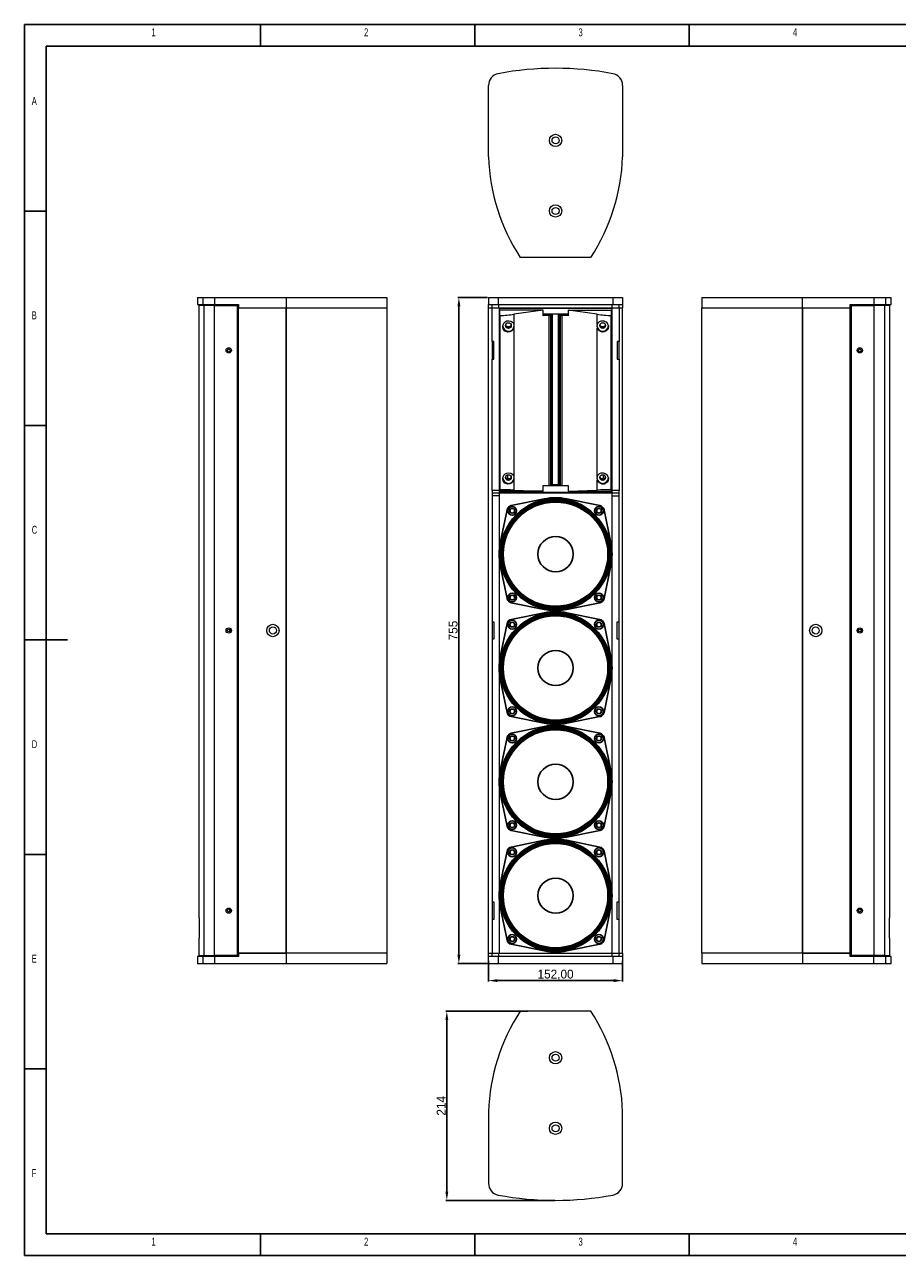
# Model space of a CAD drawing. Header units: millimetres. Extents: x -590 to 1403, y 269 to 1664.
# Tile 1 of 2: x -590 to 399, y 269 to 1664. Entities that reach past the tile are written whole.
import ezdxf

# ---------------------------------------------------------------- set-up
doc = ezdxf.new("R2010")
doc.units = ezdxf.units.MM
doc.header["$PDSIZE"] = -1
doc.styles.add('SLDTEXTSTYLE0', font='TXT', dxfattribs={"width": 0.6875})
doc.dimstyles.new('ISO-25', dxfattribs={"dimtxt": 2.5, "dimasz": 2.5, "dimexe": 1.25, "dimexo": 0.625, "dimtad": 1, "dimtxsty": 'Standard', "dimcen": 2.5, "dimadec": 0, "dimazin": 0, "dimtfac": 1, "dimtmove": 0, "dimatfit": 3, "dimfxl": 0, "dimarcsym": 0})

# ---------------------------------------------------------------- blocks, each defined once
blk = doc.blocks.new('*D114')
at = {"color": 0, "lineweight": -2}
for p, q in [((-19.4, 546.1), (-112.3, 546.1)), ((-111.3, 536.1), (-111.3, 341.8)), ((10.9, 331.8), (-112.3, 331.8))]:
    blk.add_line(p, q, dxfattribs=at)
at = {"color": 0}
for points in [[(-113, 536.1), (-109.7, 536.1), (-111.3, 546.1)], [(-113, 341.8), (-109.7, 341.8), (-111.3, 331.8)]]:
    blk.add_solid(points, dxfattribs=at)
at = {"layer": 'Defpoints', "color": 0}
for p in [(-18.4, 546.1), (-111.3, 331.8), (11.9, 331.8)]:
    blk.add_point(p, dxfattribs=at)
at = {"color": 0, "insert": (-117.8, 439), "char_height": 10, "attachment_point": 5, "rotation": 90}
blk.add_mtext('214', dxfattribs=at)
blk = doc.blocks.new('*D116')
at = {"color": 0, "lineweight": -2}
for p, q in [((-65.1, 1355.1), (-98.7, 1355.1)), ((-97.7, 1345.1), (-97.7, 610.1)), ((-65.1, 600.1), (-98.7, 600.1))]:
    blk.add_line(p, q, dxfattribs=at)
at = {"color": 0}
for points in [[(-99.3, 1345.1), (-96, 1345.1), (-97.7, 1355.1)], [(-99.3, 610.1), (-96, 610.1), (-97.7, 600.1)]]:
    blk.add_solid(points, dxfattribs=at)
at = {"layer": 'Defpoints', "color": 0}
for p in [(-64.1, 1355.1), (-97.7, 600.1), (-64.1, 600.1)]:
    blk.add_point(p, dxfattribs=at)
at = {"color": 0, "insert": (-104.2, 977.6), "char_height": 10, "attachment_point": 5, "rotation": 90}
blk.add_mtext('755', dxfattribs=at)
blk = doc.blocks.new('*D117')
at = {"color": 0, "lineweight": -2}
for p, q in [((-64.1, 603.1), (-64.1, 579.8)), ((87.9, 603.1), (87.9, 579.8)), ((-54.1, 580.8), (77.9, 580.8))]:
    blk.add_line(p, q, dxfattribs=at)
at = {"color": 0}
for points in [[(-54.1, 582.5), (-54.1, 579.2), (-64.1, 580.8)], [(77.9, 582.5), (77.9, 579.2), (87.9, 580.8)]]:
    blk.add_solid(points, dxfattribs=at)
at = {"layer": 'Defpoints', "color": 0}
for p in [(-64.1, 604.1), (87.9, 604.1), (87.9, 580.8)]:
    blk.add_point(p, dxfattribs=at)
at = {"color": 0, "insert": (11.9, 587.3), "char_height": 10, "attachment_point": 5}
blk.add_mtext('152,00', dxfattribs=at)
blk = doc.blocks.new('1111')
at = {"color": 7, "linetype": 'Continuous'}
for p, q in [((2115.4, 777.9), (2115.4, -657.1)), ((4165.4, 777.9), (2115.4, 777.9)), ((2390.4, 752.9), (2390.4, 777.9)), ((2640.4, 777.9), (2640.4, 752.9)), ((2890.4, 752.9), (2890.4, 777.9)), ((2140.4, 752.9), (2140.4, -632.1)), ((4140.4, 752.9), (2140.4, 752.9)), ((2140.4, 560.4), (2115.4, 560.4)), ((2115.4, 310.4), (2140.4, 310.4)), ((2115.4, 60.4), (2165.4, 60.4)), ((2115.4, -189.6), (2140.4, -189.6)), ((2140.4, -439.6), (2115.4, -439.6)), ((2140.4, -632.1), (3229.4, -632.1)), ((2390.4, -657.1), (2390.4, -632.1)), ((2640.4, -632.1), (2640.4, -657.1)), ((2890.4, -657.1), (2890.4, -632.1)), ((2115.4, -657.1), (4165.4, -657.1))]:
    blk.add_line(p, q, dxfattribs=at)
at = {"color": 7, "char_height": 9.26, "attachment_point": 1, "style": 'SLDTEXTSTYLE0'}
for s, insert in [('1', (2263.3, 773.5)), ('2', (2511.2, 773.5)), ('3', (2761.2, 773.5)), ('4', (3011.2, 773.5)), ('A', (2123.7, 693.5)), ('B', (2123.7, 443.5)), ('C', (2123.7, 193.5)), ('D', (2123.7, -56.5)), ('E', (2123.7, -306.5)), ('F', (2123.7, -556.5)), ('1', (2263.3, -636.5)), ('2', (2511.2, -636.5)), ('3', (2761.2, -636.5)), ('4', (3011.2, -636.5))]:
    blk.add_mtext(s, dxfattribs=dict(at, insert=insert))

msp = doc.modelspace()

# ---------------------------------------------------------------- linework, layer by layer
at = {"color": 7, "linetype": 'Continuous', "lineweight": 15}
for p, q in [((-64.11, 1514.397), (-64.11, 1595.397)), ((87.89, 1595.397), (87.89, 1514.397)), ((51.89, 1400.397), (-28.11, 1400.397)), ((-393.82, 1355.128), (-393.82, 1347.128)), ((-393.82, 1355.128), (-387.73, 1355.128)), ((-387.73, 1355.128), (-374.465, 1355.128)), ((-387.73, 1355.128), (-387.73, 1347.128)), ((-374.465, 1355.128), (-293.465, 1355.128)), ((-374.465, 1355.128), (-374.465, 1347.128)), ((-293.465, 1355.128), (-293.465, 1343.128)), ((-293.465, 1355.128), (-179.465, 1355.128)), ((-179.465, 1355.128), (-179.465, 1343.128)), ((177.731, 1355.128), (291.731, 1355.128)), ((177.731, 1355.128), (177.731, 1343.128)), ((291.731, 1343.128), (291.731, 1355.128)), ((291.731, 1355.128), (372.731, 1355.128)), ((372.731, 1355.128), (372.731, 1347.128)), ((372.731, 1355.128), (385.996, 1355.128)), ((385.996, 1355.128), (392.086, 1355.128)), ((385.996, 1355.128), (385.996, 1347.128)), ((392.086, 1347.128), (392.086, 1355.128)), ((-393.82, 1347.128), (-387.73, 1347.128)), ((-392.32, 1346.128), (-392.32, 651.878)), ((-386.256, 1346.128), (-392.32, 1346.128)), ((-389.82, 1347.128), (-389.82, 1346.128)), ((-387.73, 1347.128), (-374.465, 1347.128)), ((-386.256, 609.128), (-386.256, 1346.128)), ((-374.465, 1346.128), (-386.256, 1346.128)), ((-383.799, 1346.128), (-383.799, 1347.128)), ((-374.465, 1347.128), (-347.465, 1347.128)), ((-374.465, 1346.128), (-374.465, 1347.128)), ((-374.465, 609.128), (-374.465, 1346.128)), ((-374.465, 1346.128), (-348.465, 1346.128)), ((-348.465, 609.128), (-348.465, 1346.128)), ((-348.465, 1343.128), (-347.465, 1343.128)), ((-348.465, 1343.128), (-347.465, 1343.128)), ((-347.465, 1347.128), (-347.465, 1343.128)), ((-347.465, 612.128), (-347.465, 1343.128)), ((-347.465, 1343.128), (-293.465, 1343.128)), ((-347.465, 1343.128), (-293.465, 1343.128)), ((-293.465, 1343.128), (-293.465, 612.128)), ((-293.465, 1343.128), (-179.465, 1343.128)), ((-293.465, 612.128), (-293.465, 1343.128)), ((-293.465, 1343.128), (-179.465, 1343.128)), ((-179.465, 1343.128), (-179.465, 612.128)), ((-179.465, 1343.128), (-179.465, 612.128)), ((177.731, 612.128), (177.731, 1343.128)), ((177.731, 612.128), (177.731, 1343.128)), ((177.731, 1343.128), (291.731, 1343.128)), ((177.731, 1343.128), (291.731, 1343.128)), ((291.731, 612.128), (291.731, 1343.128)), ((291.731, 1343.128), (345.731, 1343.128)), ((291.731, 1343.128), (291.731, 612.128)), ((291.731, 1343.128), (345.731, 1343.128)), ((345.731, 1347.128), (372.731, 1347.128)), ((345.731, 1343.128), (345.731, 1347.128)), ((345.731, 612.128), (345.731, 1343.128)), ((345.731, 1343.128), (346.731, 1343.128)), ((345.731, 1343.128), (346.731, 1343.128)), ((346.731, 1346.128), (372.731, 1346.128)), ((346.731, 1346.128), (346.731, 609.128)), ((372.731, 1347.128), (385.996, 1347.128)), ((372.731, 1346.128), (372.731, 1347.128)), ((372.731, 1346.128), (372.731, 609.128)), ((384.522, 1346.128), (372.731, 1346.128)), ((382.066, 1346.128), (382.066, 1347.128)), ((384.522, 1346.128), (384.522, 609.128)), ((390.586, 1346.128), (384.522, 1346.128)), ((385.996, 1347.128), (392.086, 1347.128)), ((388.086, 1346.128), (388.086, 1347.128)), ((390.586, 651.878), (390.586, 1346.128)), ((-357.465, 978.877), (-357.465, 976.379)), ((355.731, 976.379), (355.731, 978.877)), ((-357.465, 661.377), (-357.465, 658.879)), ((355.731, 658.879), (355.731, 661.377)), ((-392.32, 651.878), (-392.128, 651.878)), ((-392.128, 651.878), (-392.128, 628.878)), ((390.395, 651.878), (390.586, 651.878)), ((390.395, 628.878), (390.395, 651.878)), ((-392.32, 628.878), (-392.32, 609.128)), ((-392.128, 628.878), (-392.32, 628.878)), ((390.586, 628.878), (390.395, 628.878)), ((390.586, 609.128), (390.586, 628.878)), ((-393.82, 608.128), (-393.82, 600.128)), ((-387.73, 608.128), (-393.82, 608.128)), ((-393.82, 600.128), (-387.73, 600.128)), ((-392.32, 609.128), (-386.256, 609.128)), ((-389.82, 609.128), (-389.82, 608.128)), ((-374.465, 608.128), (-387.73, 608.128)), ((-387.73, 608.128), (-387.73, 600.128)), ((-387.73, 600.128), (-374.465, 600.128)), ((-386.256, 609.128), (-374.465, 609.128)), ((-383.799, 608.128), (-383.799, 609.128)), ((-348.465, 609.128), (-374.465, 609.128)), ((-374.465, 608.128), (-374.465, 609.128)), ((-347.465, 608.128), (-374.465, 608.128)), ((-374.465, 608.128), (-374.465, 600.128)), ((-374.465, 600.128), (-293.465, 600.128)), ((-348.465, 612.128), (-347.465, 612.128)), ((-348.465, 612.128), (-347.465, 612.128)), ((-347.465, 612.128), (-293.465, 612.128)), ((-293.465, 612.128), (-347.465, 612.128)), ((-347.465, 612.128), (-347.465, 608.128)), ((-179.465, 612.128), (-293.465, 612.128)), ((-179.465, 612.128), (-293.465, 612.128)), ((-293.465, 612.128), (-293.465, 600.128)), ((-293.465, 600.128), (-179.465, 600.128)), ((-179.465, 612.128), (-179.465, 600.128)), ((291.731, 612.128), (177.731, 612.128)), ((177.731, 612.128), (177.731, 600.128)), ((291.731, 612.128), (177.731, 612.128)), ((177.731, 600.128), (291.731, 600.128)), ((291.731, 612.128), (345.731, 612.128)), ((345.731, 612.128), (291.731, 612.128)), ((291.731, 612.128), (291.731, 600.128)), ((291.731, 600.128), (372.731, 600.128)), ((345.731, 612.128), (346.731, 612.128)), ((345.731, 612.128), (346.731, 612.128)), ((345.731, 608.128), (345.731, 612.128)), ((372.731, 608.128), (345.731, 608.128)), ((372.731, 609.128), (346.731, 609.128)), ((384.522, 609.128), (372.731, 609.128)), ((372.731, 608.128), (372.731, 609.128)), ((372.731, 600.128), (372.731, 608.128)), ((385.996, 608.128), (372.731, 608.128)), ((372.731, 600.128), (385.996, 600.128)), ((382.066, 608.128), (382.066, 609.128)), ((384.522, 609.128), (390.586, 609.128)), ((392.086, 608.128), (385.996, 608.128)), ((385.996, 608.128), (385.996, 600.128)), ((385.996, 600.128), (392.086, 600.128)), ((388.086, 608.128), (388.086, 609.128)), ((392.086, 600.128), (392.086, 608.128)), ((51.89, 546.14), (-28.11, 546.14)), ((-64.11, 432.14), (-64.11, 351.14)), ((87.89, 351.14), (87.89, 432.14))]:
    msp.add_line(p, q, dxfattribs=at)
at = {"linetype": 'Continuous', "lineweight": 15}
for p, q in [((-64.11, 1355.128), (-53.118, 1355.128)), ((-64.11, 1355.128), (-64.11, 1347.128)), ((-53.118, 1355.128), (76.897, 1355.128)), ((-53.118, 1355.128), (-53.118, 1347.128)), ((76.897, 1355.128), (76.897, 1347.128)), ((76.897, 1355.128), (87.89, 1355.128)), ((87.89, 1355.128), (87.89, 1347.128)), ((-64.11, 1343.128), (-64.11, 1347.128)), ((-64.11, 1347.128), (-53.118, 1347.128)), ((-64.11, 612.128), (-64.11, 1343.128)), ((-64.11, 1343.128), (-60.11, 1343.128)), ((-64.11, 1343.128), (-60.11, 1343.128)), ((-60.11, 1343.128), (-60.11, 1347.128)), ((-60.11, 1305.128), (-60.11, 1343.128)), ((-60.11, 1343.128), (-52.375, 1343.128)), ((-53.118, 1347.128), (76.897, 1347.128)), ((-52.375, 1343.128), (-52.375, 1347.128)), ((-52.375, 1343.128), (76.154, 1343.128)), ((-52.11, 1343.128), (-52.11, 1136.417)), ((75.89, 1342.605), (-52.11, 1342.605)), ((-51.51, 1308.063), (-51.51, 1340.605)), ((-2.312, 1340.605), (-51.51, 1340.605)), ((-51.51, 1340.605), (-51.509, 1334.481)), ((-2.312, 1340.605), (-35.355, 1335.951)), ((-2.312, 1334.129), (-2.312, 1340.605)), ((26.091, 1340.605), (75.29, 1340.605)), ((59.135, 1335.951), (26.091, 1340.605)), ((26.091, 1340.605), (26.091, 1334.129)), ((75.289, 1334.481), (75.29, 1340.605)), ((75.29, 1340.605), (75.29, 1308.063)), ((75.89, 1136.417), (75.89, 1343.128)), ((76.154, 1343.128), (76.154, 1347.128)), ((76.154, 1343.128), (83.89, 1343.128)), ((76.897, 1347.128), (87.89, 1347.128)), ((83.89, 1343.128), (83.89, 1347.128)), ((83.89, 1343.128), (83.89, 1305.128)), ((83.89, 1343.128), (87.89, 1343.128)), ((83.89, 1343.128), (87.89, 1343.128)), ((87.89, 1347.128), (87.89, 1343.128)), ((87.89, 612.128), (87.89, 1343.128)), ((-51.509, 1137.154), (-51.509, 1334.481)), ((-51.509, 1334.481), (-51.308, 1334.481)), ((-51.308, 1334.481), (-51.308, 1137.154)), ((-35.355, 1335.951), (-35.355, 1324.594)), ((26.091, 1336.129), (-2.312, 1336.129)), ((8.49, 1335.175), (-2.312, 1335.175)), ((4.647, 1334.478), (-2.312, 1334.129)), ((4.647, 1142.213), (4.647, 1334.478)), ((6.581, 1142.395), (6.581, 1334.661)), ((7.756, 1334.887), (7.756, 1142.622)), ((8.49, 1142.91), (8.49, 1335.175)), ((15.29, 1142.91), (15.29, 1335.175)), ((26.091, 1335.175), (15.29, 1335.175)), ((16.023, 1142.622), (16.023, 1334.887)), ((17.198, 1334.661), (17.198, 1142.395)), ((19.133, 1334.478), (19.133, 1142.213)), ((26.091, 1334.129), (19.133, 1334.478)), ((59.135, 1324.594), (59.135, 1335.951)), ((75.088, 1137.154), (75.088, 1334.481)), ((75.088, 1334.481), (75.289, 1334.481)), ((75.289, 1334.481), (75.289, 1137.154)), ((-35.355, 1320.43), (-35.355, 1152.252)), ((59.135, 1152.252), (59.135, 1320.43)), ((-60.11, 1305.128), (-60.11, 1285.128)), ((-58.11, 1305.128), (-60.11, 1305.128)), ((-58.11, 1285.128), (-58.11, 1305.128)), ((-51.51, 1308.063), (-51.51, 1307.628)), ((-51.51, 1306.081), (-51.51, 1307.628)), ((-51.51, 1306.081), (-51.51, 1305.819)), ((-51.51, 1305.819), (-51.51, 1302.941)), ((-51.51, 1302.941), (-51.51, 1171.309)), ((75.289, 1307.628), (75.29, 1308.063)), ((75.289, 1307.628), (75.289, 1306.081)), ((75.289, 1305.819), (75.289, 1306.081)), ((75.289, 1302.941), (75.289, 1305.819)), ((75.289, 1171.309), (75.289, 1302.941)), ((81.89, 1305.128), (81.89, 1285.128)), ((83.89, 1305.128), (81.89, 1305.128)), ((83.89, 1285.128), (83.89, 1305.128)), ((-60.11, 1136.417), (-60.11, 1285.128)), ((-60.11, 1285.128), (-58.11, 1285.128)), ((81.89, 1285.128), (83.89, 1285.128)), ((83.89, 1285.128), (83.89, 1136.417)), ((-51.51, 1171.309), (-51.51, 1168.779)), ((-51.51, 1167.494), (-51.51, 1169.041)), ((-51.51, 1168.779), (-51.51, 1169.041)), ((-51.51, 1135.389), (-51.51, 1167.93)), ((-51.51, 1167.93), (-51.51, 1167.93)), ((-51.51, 1167.494), (-51.51, 1167.93)), ((75.289, 1168.779), (75.289, 1171.309)), ((75.289, 1169.041), (75.289, 1167.494)), ((75.289, 1169.041), (75.289, 1168.779)), ((75.289, 1167.93), (75.29, 1167.93)), ((75.29, 1167.93), (75.289, 1167.494)), ((75.29, 1167.93), (75.29, 1135.389)), ((-42.464, 1153.962), (-42.464, 1149.744)), ((-35.355, 1148.088), (-35.355, 1136.73)), ((59.135, 1136.73), (59.135, 1148.088)), ((66.244, 1149.744), (66.244, 1153.962)), ((-60.11, 1136.417), (-60.11, 1133.417)), ((-52.11, 1136.417), (-60.11, 1136.417)), ((-60.11, 1133.417), (-60.11, 1130.417)), ((-52.11, 1133.417), (-60.11, 1133.417)), ((-60.11, 1130.417), (-60.11, 987.628)), ((-52.11, 1130.417), (-60.11, 1130.417)), ((-52.11, 1136.417), (-52.11, 1133.417)), ((-52.11, 1134.4), (75.89, 1134.4)), ((75.89, 1133.417), (-52.11, 1133.417)), ((-52.11, 1133.417), (-52.11, 1130.417)), ((-52.11, 1130.417), (-52.11, 612.128)), ((-51.509, 1137.154), (-51.51, 1135.389)), ((-2.312, 1135.389), (-51.51, 1135.389)), ((-51.308, 1137.154), (-51.509, 1137.154)), ((-35.355, 1136.73), (-2.312, 1135.389)), ((-2.312, 1141.864), (4.647, 1142.213)), ((-2.312, 1135.389), (-2.312, 1141.864)), ((-2.16, 1141.871), (25.939, 1141.871)), ((8.49, 1142.917), (15.29, 1142.917)), ((19.133, 1142.213), (26.091, 1141.864)), ((26.091, 1141.864), (26.091, 1135.389)), ((26.091, 1135.389), (59.135, 1136.73)), ((26.091, 1135.389), (75.29, 1135.389)), ((75.289, 1137.154), (75.088, 1137.154)), ((75.29, 1135.389), (75.289, 1137.154)), ((75.89, 1133.417), (75.89, 1136.417)), ((83.89, 1136.417), (75.89, 1136.417)), ((75.89, 1130.417), (75.89, 1133.417)), ((83.89, 1133.417), (75.89, 1133.417)), ((75.89, 612.128), (75.89, 1130.417)), ((75.89, 1130.417), (83.89, 1130.417)), ((83.89, 1133.417), (83.89, 1136.417)), ((83.89, 1130.417), (83.89, 1133.417)), ((83.89, 987.628), (83.89, 1130.417)), ((-60.11, 987.628), (-60.11, 967.628)), ((-60.11, 987.628), (-58.11, 987.628)), ((-58.11, 987.628), (-58.11, 967.628)), ((81.89, 987.628), (83.89, 987.628)), ((81.89, 967.628), (81.89, 987.628)), ((83.89, 967.628), (83.89, 987.628)), ((-60.11, 967.628), (-60.11, 670.128)), ((-58.11, 967.628), (-60.11, 967.628)), ((83.89, 967.628), (81.89, 967.628)), ((83.89, 670.128), (83.89, 967.628)), ((-60.11, 670.128), (-60.11, 650.128)), ((-60.11, 670.128), (-58.11, 670.128)), ((-58.11, 670.128), (-58.11, 650.128)), ((81.89, 650.128), (81.89, 670.128)), ((81.89, 670.128), (83.89, 670.128)), ((83.89, 650.128), (83.89, 670.128)), ((-60.11, 650.128), (-60.11, 612.128)), ((-58.11, 650.128), (-60.11, 650.128)), ((83.89, 650.128), (81.89, 650.128)), ((83.89, 612.128), (83.89, 650.128)), ((-64.11, 612.128), (-60.11, 612.128)), ((-64.11, 612.128), (-60.11, 612.128)), ((-64.11, 608.128), (-64.11, 612.128)), ((-53.118, 608.128), (-64.11, 608.128)), ((-64.11, 600.128), (-64.11, 608.128)), ((-64.11, 600.128), (-53.118, 600.128)), ((-60.11, 608.128), (-60.11, 612.128)), ((-60.11, 612.128), (-52.375, 612.128)), ((76.897, 608.128), (-53.118, 608.128)), ((-53.118, 608.128), (-53.118, 600.128)), ((-53.118, 600.128), (76.897, 600.128)), ((-52.375, 612.128), (76.154, 612.128)), ((-52.375, 608.128), (-52.375, 612.128)), ((76.154, 608.128), (76.154, 612.128)), ((76.154, 612.128), (83.89, 612.128)), ((76.897, 608.128), (76.897, 600.128)), ((87.89, 608.128), (76.897, 608.128)), ((76.897, 600.128), (87.89, 600.128)), ((83.89, 608.128), (83.89, 612.128)), ((83.89, 612.128), (87.89, 612.128)), ((83.89, 612.128), (87.89, 612.128)), ((87.89, 612.128), (87.89, 608.128)), ((87.89, 608.128), (87.89, 600.128))]:
    msp.add_line(p, q, dxfattribs=at)
at = {"extrusion": (1.57009e-16, 3.79054e-16, -1)}
for p, q in [((-38.457, 1119.15), (-0.943, 1126.828)), ((24.723, 1126.828), (62.237, 1119.15)), ((-50.81, 1076.961), (-43.132, 1114.475)), ((66.912, 1114.475), (74.59, 1076.961)), ((-43.132, 1013.781), (-50.81, 1051.295)), ((74.59, 1051.295), (66.912, 1013.781)), ((-0.943, 1001.427), (-38.457, 1009.106)), ((62.237, 1009.106), (24.723, 1001.427)), ((-38.457, 990.15), (-0.943, 997.828)), ((24.723, 997.828), (62.237, 990.15)), ((-50.81, 947.961), (-43.132, 985.475)), ((66.912, 985.475), (74.59, 947.961)), ((-43.132, 884.781), (-50.81, 922.295)), ((74.59, 922.295), (66.912, 884.781)), ((-0.943, 872.427), (-38.457, 880.106)), ((62.237, 880.106), (24.723, 872.427)), ((-38.457, 861.15), (-0.943, 868.828)), ((24.723, 868.828), (62.237, 861.15)), ((-50.81, 818.961), (-43.132, 856.475)), ((66.912, 856.475), (74.59, 818.961)), ((-43.132, 755.781), (-50.81, 793.295)), ((74.59, 793.295), (66.912, 755.781)), ((-0.943, 743.427), (-38.457, 751.106)), ((-38.457, 732.15), (-0.943, 739.828)), ((62.237, 751.106), (24.723, 743.427)), ((24.723, 739.828), (62.237, 732.15)), ((-50.81, 689.961), (-43.132, 727.475)), ((66.912, 727.475), (74.59, 689.961)), ((-43.132, 626.781), (-50.81, 664.295)), ((74.59, 664.295), (66.912, 626.781)), ((-0.943, 614.427), (-38.457, 622.106)), ((62.237, 622.106), (24.723, 614.427))]:
    msp.add_line(p, q, dxfattribs=at)
at = {"linetype": 'Continuous', "lineweight": 15, "flags": 128}
for points in [[(-35.355, 1320.43), (-36.368, 1318.508), (-37.882, 1317.035), (-39.873, 1316.066), (-42.193, 1315.811), (-43.343, 1316), (-44.478, 1316.415), (-45.45, 1316.996), (-46.334, 1317.78), (-47.529, 1319.64), (-48, 1321.723), (-48.01, 1322.073), (-47.67, 1324.147), (-46.701, 1326.007), (-45.202, 1327.482), (-43.285, 1328.443), (-41.099, 1328.751), (-38.863, 1328.284), (-36.901, 1327.014), (-36.162, 1326.159), (-35.568, 1325.127), (-35.355, 1324.594)], [(59.135, 1324.594), (60.147, 1326.43), (61.662, 1327.781), (63.653, 1328.599), (65.973, 1328.69), (67.123, 1328.425), (68.258, 1327.937), (69.23, 1327.296), (70.114, 1326.459), (71.308, 1324.531), (71.78, 1322.423), (71.79, 1322.073), (71.45, 1320.016), (70.48, 1318.212), (68.982, 1316.825), (67.065, 1315.985), (64.878, 1315.826), (62.643, 1316.456), (60.681, 1317.881), (59.942, 1318.797), (59.347, 1319.878), (59.135, 1320.43)], [(-35.355, 1148.088), (-36.368, 1146.167), (-37.882, 1144.694), (-39.873, 1143.724), (-42.193, 1143.469), (-43.343, 1143.658), (-44.478, 1144.074), (-45.45, 1144.655), (-46.334, 1145.439), (-47.529, 1147.299), (-48, 1149.381), (-48.01, 1149.731), (-47.67, 1151.806), (-46.701, 1153.665), (-45.202, 1155.141), (-43.285, 1156.101), (-41.099, 1156.409), (-38.863, 1155.943), (-36.901, 1154.672), (-36.162, 1153.817), (-35.568, 1152.785), (-35.355, 1152.252)], [(59.135, 1152.252), (60.147, 1154.088), (61.662, 1155.439), (63.653, 1156.257), (65.973, 1156.348), (67.123, 1156.083), (68.258, 1155.595), (69.23, 1154.954), (70.114, 1154.118), (71.308, 1152.189), (71.78, 1150.081), (71.79, 1149.731), (71.45, 1147.675), (70.48, 1145.87), (68.982, 1144.483), (67.065, 1143.643), (64.878, 1143.484), (62.643, 1144.114), (60.681, 1145.539), (59.942, 1146.455), (59.347, 1147.537), (59.135, 1148.088)]]:
    msp.add_lwpolyline(points, dxfattribs=at)
at = {"linetype": 'Continuous', "lineweight": 15}
for centre, radius in [((11.89, 1533.074), 7), ((11.89, 1533.074), 4), ((11.89, 1453.074), 7), ((11.89, 1453.074), 4), ((-41.507, 1323.217), 3.246), ((65.287, 1323.2), 3.246), ((-41.507, 1150.876), 3.246), ((65.287, 1150.858), 3.246), ((11.89, 1064.128), 59), ((-37.254, 1113.272), 3), ((61.034, 1113.272), 3), ((-37.254, 1014.984), 3), ((61.034, 1014.984), 3), ((11.89, 935.128), 59), ((-37.254, 984.272), 3), ((61.034, 984.272), 3), ((-37.254, 885.984), 3), ((61.034, 885.984), 3), ((11.89, 806.128), 59), ((-37.254, 855.272), 3), ((61.034, 855.272), 3), ((-37.254, 756.984), 3), ((61.034, 756.984), 3), ((11.89, 677.128), 59), ((-37.254, 726.272), 3), ((61.034, 726.272), 3), ((-37.254, 627.984), 3), ((61.034, 627.984), 3)]:
    msp.add_circle(centre, radius, dxfattribs=at)
at = {"color": 7, "linetype": 'Continuous', "lineweight": 15}
for centre, radius in [((-358.465, 1295.128), 3), ((356.731, 1295.128), 3), ((-358.465, 1295.128), 1.6), ((356.731, 1295.128), 1.6), ((-358.465, 977.628), 3), ((-358.465, 977.628), 1.6), ((-308.465, 977.628), 7), ((-308.465, 977.628), 4), ((306.731, 977.628), 7), ((306.731, 977.628), 4), ((356.731, 977.628), 3), ((356.731, 977.628), 1.6), ((-358.465, 660.128), 3), ((-358.465, 660.128), 1.6), ((356.731, 660.128), 3), ((356.731, 660.128), 1.6), ((11.89, 493.463), 7), ((11.89, 493.463), 4), ((11.89, 413.463), 7), ((11.89, 413.463), 4)]:
    msp.add_circle(centre, radius, dxfattribs=at)
for centre, radius in [((11.89, 1064.128), 63), ((11.89, 1064.128), 62), ((11.89, 1064.128), 61), ((11.89, 1064.128), 60), ((-37.254, 1113.272), 2.65), ((61.034, 1113.272), 2.65), ((11.89, 1064.128), 20), ((-37.254, 1014.984), 2.65), ((61.034, 1014.984), 2.65), ((11.89, 935.128), 63), ((11.89, 935.128), 62), ((11.89, 935.128), 61), ((11.89, 935.128), 60), ((-37.254, 984.272), 2.65), ((61.034, 984.272), 2.65), ((11.89, 935.128), 20), ((-37.254, 885.984), 2.65), ((61.034, 885.984), 2.65), ((11.89, 806.128), 63), ((11.89, 806.128), 62), ((11.89, 806.128), 61), ((11.89, 806.128), 60), ((-37.254, 855.272), 2.65), ((61.034, 855.272), 2.65), ((11.89, 806.128), 20), ((-37.254, 756.984), 2.65), ((61.034, 756.984), 2.65), ((11.89, 677.128), 63), ((11.89, 677.128), 62), ((11.89, 677.128), 61), ((11.89, 677.128), 60), ((-37.254, 726.272), 2.65), ((61.034, 726.272), 2.65), ((11.89, 677.128), 20), ((-37.254, 627.984), 2.65), ((61.034, 627.984), 2.65)]:
    msp.add_circle(centre, radius)
for centre, radius, start, end in [((-50.61, 1595.397), 13.5, 100.704017, 180), ((11.89, 1264.752), 350, 79.295983, 100.704017), ((74.39, 1595.397), 13.5, 0, 79.295983), ((157.878, 1521.814), 222.112, 181.913723, 213.137414), ((-134.098, 1521.814), 222.112, 326.862586, 358.086277), ((157.878, 424.723), 222.112, 146.862586, 178.086277), ((-134.098, 424.723), 222.112, 1.913723, 33.137414), ((-50.61, 351.14), 13.5, 180, 259.295983), ((74.39, 351.14), 13.5, 280.704017, 0), ((11.89, 681.785), 350, 259.295983, 280.704017)]:
    msp.add_arc(centre, radius, start, end, dxfattribs=at)
at = {"linetype": 'Continuous', "lineweight": 15}
for centre, radius, start, end in [((2.848, 1363.858), 29.435, 273.50437, 277.286953), ((5.32, 1344.372), 9.793, 277.400517, 284.406752), ((7.198, 1337.387), 2.561, 282.595144, 300.292921), ((16.582, 1337.387), 2.561, 239.707079, 257.404856), ((18.46, 1344.372), 9.793, 255.593248, 262.599483), ((20.932, 1363.858), 29.435, 262.713047, 266.49563), ((-41.51, 1323.228), 6.501, 185.378136, 356.826673), ((-41.515, 1324.175), 3.246, 188.634695, 270.095666), ((-41.513, 1325.974), 4.003, 217.220024, 270.040782), ((-41.511, 1325.195), 4.009, 233.278121, 270.0164), ((-41.504, 1324.174), 3.245, 269.888701, 351.380938), ((-41.507, 1325.974), 4.003, 269.958321, 323.626104), ((-41.509, 1325.195), 4.009, 269.9836, 306.721791), ((65.279, 1323.224), 6.49, 183.136308, 270.09303), ((65.29, 1324.179), 3.251, 188.682948, 351.317052), ((65.287, 1325.974), 4.003, 217.218677, 270.040783), ((65.288, 1325.195), 4.009, 233.281494, 270.016398), ((65.292, 1325.974), 4.003, 269.959217, 322.781307), ((65.304, 1323.22), 6.486, 269.875132, 356.490167), ((65.291, 1325.195), 4.009, 269.983602, 306.718436), ((-41.51, 1150.887), 6.501, 185.378136, 356.826671), ((-41.515, 1151.834), 3.246, 188.634695, 270.095666), ((-41.513, 1153.633), 4.003, 217.223381, 270.040778), ((-41.511, 1152.854), 4.009, 233.309145, 270.01638), ((-41.504, 1151.833), 3.245, 269.888701, 351.380938), ((-41.507, 1153.633), 4.003, 269.958323, 323.624567), ((-41.509, 1152.854), 4.009, 269.98362, 306.690977), ((65.279, 1150.882), 6.49, 183.13631, 270.09303), ((65.29, 1151.837), 3.251, 188.682948, 351.317052), ((65.287, 1153.633), 4.003, 217.221121, 270.040781), ((65.288, 1152.854), 4.009, 233.294342, 270.01639), ((65.292, 1153.633), 4.003, 269.959219, 322.778886), ((65.304, 1150.878), 6.486, 269.875132, 356.490167), ((65.291, 1152.854), 4.009, 269.98361, 306.705681), ((2.848, 1171.592), 29.435, 273.50437, 277.286953), ((5.32, 1152.106), 9.793, 277.400517, 284.406752), ((7.198, 1145.121), 2.561, 282.595144, 300.292921), ((16.582, 1145.121), 2.561, 239.707079, 257.404856), ((18.46, 1152.106), 9.793, 255.593248, 262.599483), ((20.932, 1171.592), 29.435, 262.713047, 266.49563)]:
    msp.add_arc(centre, radius, start, end, dxfattribs=at)
at = {"extrusion": (1.57009e-16, 3.79054e-16, -1)}
for centre, radius, start, end in [((37.254, 1113.272), 6, 11.567177, 78.432823), ((37.254, 1113.272), 5, 225, 45), ((37.254, 1113.272), 5, 45, 225), ((-11.89, 1064.128), 64, 78.432823, 101.567177), ((-61.034, 1113.272), 5, 225, 45), ((-61.034, 1113.272), 5, 45, 225), ((-61.034, 1113.272), 6, 101.567177, 168.432823), ((-11.89, 1064.128), 64, 348.432823, 11.567177), ((-11.89, 1064.128), 64, 168.432823, 191.567177), ((37.254, 1014.984), 5, 225, 45), ((37.254, 1014.984), 5, 45, 225), ((-61.034, 1014.984), 5, 225, 45), ((-61.034, 1014.984), 5, 45, 225), ((37.254, 1014.984), 6, 281.567177, 348.432823), ((-61.034, 1014.984), 6, 225, 258.432823), ((-61.034, 1014.984), 6, 191.567177, 225), ((-11.89, 1064.128), 64, 258.432823, 281.567177), ((-11.89, 935.128), 64, 78.432823, 101.567177), ((37.254, 984.272), 6, 11.567177, 78.432823), ((37.254, 984.272), 5, 225, 45), ((37.254, 984.272), 5, 45, 225), ((-61.034, 984.272), 5, 225, 45), ((-61.034, 984.272), 5, 45, 225), ((-61.034, 984.272), 6, 101.567177, 168.432823), ((-11.89, 935.128), 64, 348.432823, 11.567177), ((-11.89, 935.128), 64, 168.432823, 191.567177), ((37.254, 885.984), 6, 281.567177, 348.432823), ((37.254, 885.984), 5, 225, 45), ((37.254, 885.984), 5, 45, 225), ((-61.034, 885.984), 5, 225, 45), ((-61.034, 885.984), 5, 45, 225), ((-61.034, 885.984), 6, 225, 258.432823), ((-61.034, 885.984), 6, 191.567177, 225), ((-11.89, 935.128), 64, 258.432823, 281.567177), ((-11.89, 806.128), 64, 78.432823, 101.567177), ((37.254, 855.272), 6, 11.567177, 78.432823), ((37.254, 855.272), 5, 225, 45), ((37.254, 855.272), 5, 45, 225), ((-61.034, 855.272), 5, 225, 45), ((-61.034, 855.272), 5, 45, 225), ((-61.034, 855.272), 6, 101.567177, 168.432823), ((-11.89, 806.128), 64, 348.432823, 11.567177), ((-11.89, 806.128), 64, 168.432823, 191.567177), ((37.254, 756.984), 6, 281.567177, 348.432823), ((37.254, 756.984), 5, 225, 45), ((37.254, 756.984), 5, 45, 225), ((-61.034, 756.984), 5, 225, 45), ((-61.034, 756.984), 5, 45, 225), ((-61.034, 756.984), 6, 191.567177, 225), ((-11.89, 806.128), 64, 258.432823, 281.567177), ((-11.89, 677.128), 64, 78.432823, 101.567177), ((-61.034, 756.984), 6, 225, 258.432823), ((37.254, 726.272), 6, 11.567177, 78.432823), ((37.254, 726.272), 5, 225, 45), ((37.254, 726.272), 5, 45, 225), ((-61.034, 726.272), 5, 225, 45), ((-61.034, 726.272), 5, 45, 225), ((-61.034, 726.272), 6, 101.567177, 168.432823), ((-11.89, 677.128), 64, 348.432823, 11.567177), ((-11.89, 677.128), 64, 168.432823, 191.567177), ((37.254, 627.984), 5, 225, 45), ((37.254, 627.984), 5, 45, 225), ((-61.034, 627.984), 5, 225, 45), ((-61.034, 627.984), 5, 45, 225), ((37.254, 627.984), 6, 281.567177, 348.432823), ((-11.89, 677.128), 64, 258.432823, 281.567177), ((-61.034, 627.984), 6, 225, 258.432823), ((-61.034, 627.984), 6, 191.567177, 225)]:
    msp.add_arc(centre, radius, start, end, dxfattribs=at)
at = {"linetype": 'Continuous', "lineweight": 15}
for centre, major_axis, ratio, start_param, end_param in [((-74.943, 1355.8), (90.189, 0), 0.24493748, 4.97753761, 5.16681052), ((98.722, 1355.8), (90.189, 0), 0.24493748, 4.25796744, 4.44724035), ((-41.51, 1322.203), (4.822, 4.584), 0.95089951, 5.22087313, 5.87559009), ((65.29, 1322.203), (4.822, -4.584), 0.95089951, 3.54918787, 4.20390483), ((-41.51, 1149.861), (4.822, 4.584), 0.95089951, 5.22087313, 5.87559009), ((65.29, 1149.861), (4.822, -4.584), 0.95089951, 3.54918787, 4.20390483), ((-74.943, 1131.007), (90.189, 0), 0.070626, 1.11637549, 1.3056484), ((98.722, 1131.007), (90.189, 0), 0.070626, 1.83594425, 2.02521716)]:
    msp.add_ellipse(centre, major_axis=major_axis, ratio=ratio, start_param=start_param, end_param=end_param, dxfattribs=at)

# ---------------------------------------------------------------- block references
at = {"xscale": 0.9719999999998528, "yscale": 0.9720000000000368, "zscale": 0.9720000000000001}
msp.add_blockref('1111', (-2645.982, 908.188), dxfattribs=at)

# ---------------------------------------------------------------- dimensions: what is measured, and where the dimension line sits
for base, p1, p2, picture, middle in [((-97.665, 600.128), (-64.11, 1355.128), (-64.11, 600.128), '*D116', (-104.189, 977.628)), ((-111.322, 331.785), (-18.385, 546.14), (11.89, 331.785), '*D114', (-117.846, 438.963))]:
    dim = msp.add_linear_dim(base=base, p1=p1, p2=p2, angle=90, dimstyle='ISO-25', override={"dimtxt": 10, "dimasz": 10, "dimexe": 1, "dimexo": 1, "dimgap": 1.524, "dimtoh": 1, "dimdec": 0, "dimzin": 0, "dimtzin": 0})
    dim.commit()
    dim.dimension.update_dxf_attribs({"geometry": picture, "text_midpoint": middle})
dim = msp.add_linear_dim(base=(87.89, 580.817), p1=(-64.11, 604.128), p2=(87.89, 604.128), dimstyle='ISO-25', override={"dimtxt": 10, "dimasz": 10, "dimexe": 1, "dimexo": 1, "dimgap": 1.524, "dimtoh": 1, "dimzin": 0, "dimtzin": 0})
dim.commit()
dim.dimension.update_dxf_attribs({"geometry": '*D117', "text_midpoint": (11.89, 587.347)})

doc.saveas('drawing.dxf')
